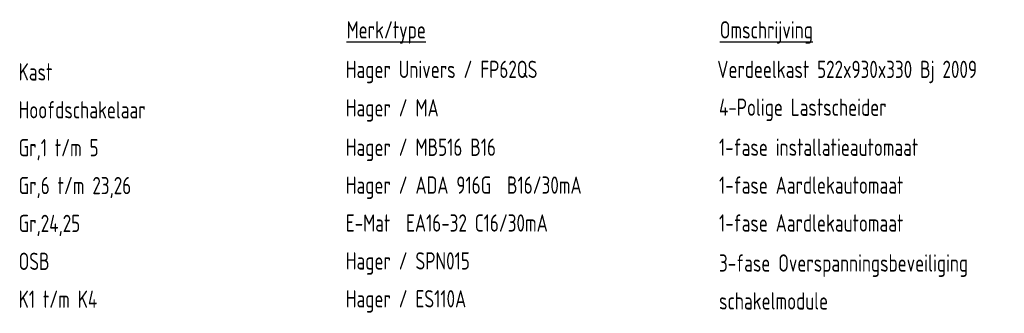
# Model space of a CAD drawing. Header units: millimetres. Extents: x -30480 to 214890, y -181324 to 108676.
# Tile 33 of 48: x -29090 to -23888, y 29929 to 31479. Entities that reach past the tile are written whole.
import ezdxf

# ---------------------------------------------------------------- set-up
doc = ezdxf.new("R2010")
doc.units = ezdxf.units.MM
doc.header["$LTSCALE"] = 100
doc.layers.add('EL$6----', color=7, linetype='Continuous')
doc.styles.add('2_5', font='iso.shx', dxfattribs={"height": 2.5})

msp = doc.modelspace()

# ---------------------------------------------------------------- texts
at = {"layer": 'EL$6----', "color": 1, "style": '2_5', "width": 0.8}
for s, height, p in [('%%UMerk/type', 91.126, (-27363.4, 31379.8)), ('%%UOmschrijving', 91.126, (-25391.5, 31379.8)), ('Hager Univers / FP62QS', 91.126, (-27367.4, 31171.1)), ('Verdeelkast 522x930x330 Bj 2009', 91.126, (-25404.8, 31171.1)), ('Kast', 91.13, (-29096.3, 31157.7)), ('Hoofdschakelaar', 91.126, (-29096.3, 30957.7)), ('Hager / MA ', 91.126, (-27367.4, 30968.2)), ('4-Polige Lastscheider', 91.126, (-25395.5, 30971.2)), ('Gr,1 t/m 5', 91.13, (-29096.3, 30757.7)), ('Hager / MB516 B16', 91.126, (-27367.4, 30760)), ('1-fase installatieautomaat', 91.126, (-25395.5, 30760)), ('Gr,6 t/m 23,26', 91.126, (-29096.3, 30557.7)), ('Hager / ADA 916G  B16/30mA', 91.126, (-27367.4, 30560)), ('1-fase Aardlekautomaat', 91.126, (-25395.5, 30560)), ('Gr,24,25', 91.13, (-29096.3, 30357.7)), ('E-Mat  EA16-32 C16/30mA', 91.126, (-27367.4, 30360)), ('1-fase Aardlekautomaat', 91.126, (-25395.5, 30360)), ('OSB', 91.13, (-29096.3, 30157.7)), ('Hager / SPN015', 91.126, (-27367.4, 30160)), ('3-fase Overspanningsbeveiliging', 91.126, (-25395.5, 30148.7)), ('K1 t/m K4', 91.13, (-29096.3, 29957.7)), ('Hager / ES110A', 91.126, (-27367.4, 29960)), ('schakelmodule', 91.126, (-25395.5, 29948.7))]:
    msp.add_text(s, height=height, dxfattribs=at).set_placement(p)

doc.saveas('drawing.dxf')
